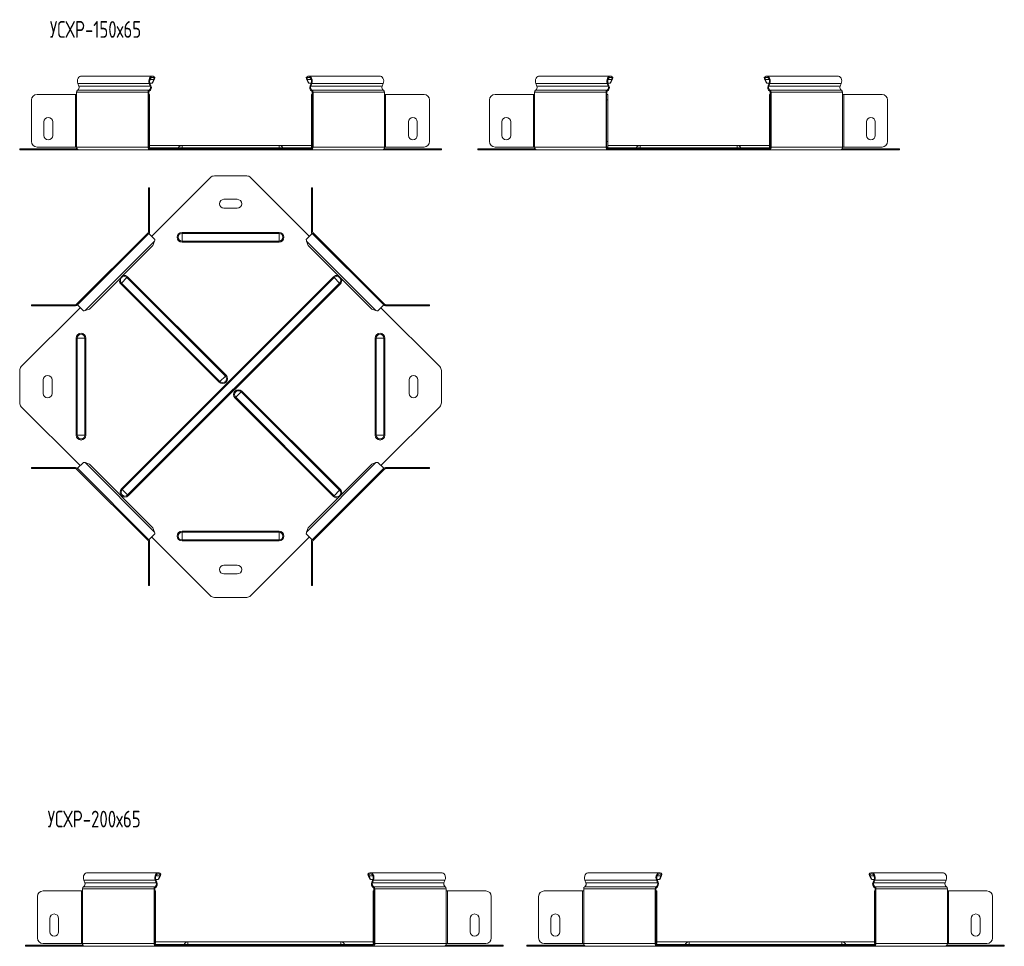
# Model space of a CAD drawing. Header units: millimetres. Extents: x -176 to 1544, y -7392 to 292.
# Tile 5 of 7: x -174 to 708, y -1573 to -742. Entities that reach past the tile are written whole.
import ezdxf

# ---------------------------------------------------------------- set-up
doc = ezdxf.new("R2010")
doc.units = ezdxf.units.MM
doc.styles.add('SLDTEXTSTYLE3', font='TXT', dxfattribs={"width": 0.7, "bigfont": 'bigfont'})

msp = doc.modelspace()

# ---------------------------------------------------------------- linework, layer by layer
at = {"color": 7, "linetype": 'Continuous', "lineweight": 15}
for p, q in [((-55.25, -792.78), (-119.28, -792.78)), ((-53.07, -794), (-53.55, -794.73)), ((82.67, -794), (83.15, -794.73)), ((148.88, -792.78), (84.85, -792.78)), ((355.3, -792.78), (291.26, -792.78)), ((357.48, -794), (356.99, -794.73)), ((493.21, -794), (493.7, -794.73)), ((559.43, -792.78), (495.4, -792.78)), ((-122.09, -799.39), (-121.19, -801.78)), ((-57.16, -801.78), (-58.06, -799.39)), ((-55.37, -798.89), (-57.45, -798.89)), ((-56.54, -801.3), (-57.43, -798.92)), ((-53.99, -795.63), (-55.37, -798.89)), ((-54.75, -798.42), (-55.37, -798.89)), ((-53.36, -795.16), (-54.75, -798.42)), ((-53.99, -795.63), (-53.36, -795.16)), ((83.59, -795.63), (82.96, -795.16)), ((84.35, -798.42), (82.96, -795.16)), ((84.97, -798.89), (83.59, -795.63)), ((84.97, -798.89), (84.35, -798.42)), ((87.04, -798.89), (84.97, -798.89)), ((87.03, -798.92), (86.14, -801.3)), ((87.66, -799.39), (86.76, -801.78)), ((150.79, -801.78), (151.69, -799.39)), ((289.35, -801.78), (288.46, -799.39)), ((352.49, -799.39), (353.39, -801.78)), ((353.1, -798.89), (355.18, -798.89)), ((353.11, -798.92), (354.01, -801.3)), ((355.18, -798.89), (356.56, -795.63)), ((355.18, -798.89), (355.8, -798.42)), ((355.8, -798.42), (357.18, -795.16)), ((356.56, -795.63), (357.18, -795.16)), ((494.13, -795.63), (493.51, -795.16)), ((494.89, -798.42), (493.51, -795.16)), ((495.52, -798.89), (494.13, -795.63)), ((495.52, -798.89), (494.89, -798.42)), ((497.59, -798.89), (495.52, -798.89)), ((497.58, -798.92), (496.68, -801.3)), ((498.2, -799.39), (497.31, -801.78)), ((561.34, -801.78), (562.24, -799.39)), ((-158.61, -809.08), (-124.23, -809.08)), ((-124.23, -809.08), (-123.17, -809.08)), ((-123.17, -807.08), (-123.17, -809.08)), ((-59.14, -809.08), (-59.14, -807.08)), ((-59.14, -809.08), (-58.7, -809.08)), ((-58.7, -814.08), (-58.7, -809.08)), ((-58.7, -809.08), (-57.7, -809.08)), ((-58.43, -809.08), (-58.43, -807.08)), ((-57.7, -809.08), (-57.7, -814.08)), ((87.3, -809.08), (88.3, -809.08)), ((87.3, -814.08), (87.3, -809.08)), ((88.03, -807.08), (88.03, -809.08)), ((88.3, -809.08), (88.3, -814.08)), ((88.3, -809.08), (88.74, -809.08)), ((88.74, -807.08), (88.74, -809.08)), ((152.77, -809.08), (152.77, -807.08)), ((152.77, -809.08), (153.83, -809.08)), ((153.83, -809.08), (188.21, -809.08)), ((286.31, -809.08), (251.94, -809.08)), ((287.37, -809.08), (286.31, -809.08)), ((287.37, -809.08), (287.37, -807.08)), ((351.41, -807.08), (351.41, -809.08)), ((351.85, -809.08), (351.41, -809.08)), ((352.85, -809.08), (351.85, -809.08)), ((351.85, -809.08), (351.85, -814.08)), ((352.11, -807.08), (352.11, -809.08)), ((352.85, -814.08), (352.85, -809.08)), ((497.85, -809.08), (498.85, -809.08)), ((497.85, -814.08), (497.85, -809.08)), ((498.58, -807.08), (498.58, -809.08)), ((498.85, -809.08), (498.85, -814.08)), ((498.85, -809.08), (499.29, -809.08)), ((499.29, -807.08), (499.29, -809.08)), ((563.32, -809.08), (563.32, -807.08)), ((563.32, -809.08), (564.38, -809.08)), ((564.38, -809.08), (598.76, -809.08)), ((-163.61, -851.28), (-163.61, -814.08)), ((-58.7, -814.08), (-58.7, -851.28)), ((-57.7, -814.08), (-57.7, -851.28)), ((87.3, -851.28), (87.3, -814.08)), ((88.3, -851.28), (88.3, -814.08)), ((193.21, -814.08), (193.21, -851.28)), ((246.94, -814.08), (246.94, -851.28)), ((351.85, -851.28), (351.85, -814.08)), ((352.85, -851.28), (352.85, -814.08)), ((497.85, -851.28), (497.85, -814.08)), ((498.85, -851.28), (498.85, -814.08)), ((603.76, -814.08), (603.76, -851.28)), ((-152.61, -833.78), (-152.61, -845.78)), ((-144.61, -845.78), (-144.61, -833.78)), ((174.21, -833.78), (174.21, -845.78)), ((182.21, -845.78), (182.21, -833.78)), ((257.94, -845.78), (257.94, -833.78)), ((265.94, -833.78), (265.94, -845.78)), ((584.76, -833.78), (584.76, -845.78)), ((592.76, -845.78), (592.76, -833.78)), ((-58.7, -856.28), (-58.7, -851.28)), ((-57.7, -851.28), (-57.7, -856.28)), ((-28.7, -854.78), (-57.7, -854.78)), ((58.3, -854.78), (-28.7, -854.78)), ((87.3, -854.78), (58.3, -854.78)), ((87.3, -856.28), (87.3, -851.28)), ((88.3, -851.28), (88.3, -856.28)), ((351.85, -851.28), (351.85, -856.28)), ((352.85, -856.28), (352.85, -851.28)), ((381.85, -854.78), (352.85, -854.78)), ((468.85, -854.78), (381.85, -854.78)), ((497.85, -854.78), (468.85, -854.78)), ((497.85, -856.28), (497.85, -851.28)), ((498.85, -851.28), (498.85, -856.28)), ((-174.2, -858.78), (-174.2, -857.78)), ((-174.2, -857.78), (-172.74, -857.78)), ((-172.74, -858.78), (-174.2, -858.78)), ((-172.74, -857.78), (-122.82, -857.78)), ((-172.74, -858.78), (-121.4, -858.78)), ((-124.23, -856.28), (-158.61, -856.28)), ((-123.17, -856.28), (-124.23, -856.28)), ((-121.4, -858.78), (-57.37, -858.78)), ((-58.7, -856.28), (-59.14, -856.28)), ((-57.7, -856.28), (-58.7, -856.28)), ((-57.37, -857.78), (-55.96, -857.78)), ((-57.37, -858.78), (-55.96, -858.78)), ((-55.96, -857.78), (-55.96, -858.78)), ((-55.96, -857.78), (-3.21, -857.78)), ((-55.96, -858.78), (-3.21, -858.78)), ((-3.21, -857.78), (0.32, -857.78)), ((0.32, -858.78), (-3.21, -858.78)), ((0.32, -857.78), (29.28, -857.78)), ((0.32, -858.78), (29.28, -858.78)), ((29.28, -857.78), (32.81, -857.78)), ((32.81, -858.78), (29.28, -858.78)), ((32.81, -857.78), (85.56, -857.78)), ((32.81, -858.78), (85.56, -858.78)), ((85.56, -857.78), (85.56, -858.78)), ((85.56, -857.78), (86.97, -857.78)), ((85.56, -858.78), (86.97, -858.78)), ((86.97, -858.78), (151, -858.78)), ((88.3, -856.28), (87.3, -856.28)), ((88.74, -856.28), (88.3, -856.28)), ((151, -858.78), (202.34, -858.78)), ((152.42, -857.78), (202.34, -857.78)), ((153.83, -856.28), (152.77, -856.28)), ((188.21, -856.28), (153.83, -856.28)), ((202.34, -857.78), (203.8, -857.78)), ((203.8, -858.78), (202.34, -858.78)), ((203.8, -857.78), (203.8, -858.78)), ((236.35, -857.78), (236.35, -858.78)), ((237.81, -857.78), (236.35, -857.78)), ((236.35, -858.78), (237.81, -858.78)), ((287.73, -857.78), (237.81, -857.78)), ((289.14, -858.78), (237.81, -858.78)), ((251.94, -856.28), (286.31, -856.28)), ((286.31, -856.28), (287.37, -856.28)), ((353.17, -858.78), (289.14, -858.78)), ((351.41, -856.28), (351.85, -856.28)), ((351.85, -856.28), (352.85, -856.28)), ((354.59, -857.78), (353.17, -857.78)), ((354.59, -858.78), (353.17, -858.78)), ((354.59, -857.78), (354.59, -858.78)), ((407.33, -857.78), (354.59, -857.78)), ((407.33, -858.78), (354.59, -858.78)), ((410.87, -857.78), (407.33, -857.78)), ((407.33, -858.78), (410.87, -858.78)), ((410.87, -857.78), (439.82, -857.78)), ((410.87, -858.78), (439.82, -858.78)), ((439.82, -857.78), (443.36, -857.78)), ((443.36, -858.78), (439.82, -858.78)), ((443.36, -857.78), (496.1, -857.78)), ((443.36, -858.78), (496.1, -858.78)), ((496.1, -857.78), (496.1, -858.78)), ((496.1, -857.78), (497.52, -857.78)), ((496.1, -858.78), (497.52, -858.78)), ((497.52, -858.78), (561.55, -858.78)), ((498.85, -856.28), (497.85, -856.28)), ((499.29, -856.28), (498.85, -856.28)), ((561.55, -858.78), (612.88, -858.78)), ((562.96, -857.78), (612.88, -857.78)), ((564.38, -856.28), (563.32, -856.28)), ((598.76, -856.28), (564.38, -856.28)), ((612.88, -857.78), (614.35, -857.78)), ((614.35, -858.78), (612.88, -858.78)), ((614.35, -857.78), (614.35, -858.78)), ((0.32, -882.16), (29.28, -882.16)), ((-55.96, -936.37), (-3.21, -883.62)), ((32.81, -883.62), (85.56, -936.37)), ((-57.7, -892.75), (-58.7, -892.75)), ((-58.7, -892.75), (-58.7, -897.75)), ((-58.7, -932.13), (-58.7, -897.75)), ((-57.7, -897.75), (-57.7, -892.75)), ((-57.7, -932.13), (-57.7, -897.75)), ((88.3, -892.75), (87.3, -892.75)), ((87.3, -892.75), (87.3, -897.75)), ((87.3, -897.75), (87.3, -932.13)), ((88.3, -897.75), (88.3, -892.75)), ((88.3, -897.75), (88.3, -932.13)), ((20.8, -903.16), (8.8, -903.16)), ((8.8, -911.16), (20.8, -911.16)), ((-59.14, -933.19), (-123.17, -997.22)), ((-58.43, -933.89), (-122.46, -997.93)), ((-58.43, -933.89), (-59.14, -933.19)), ((-53.07, -939.26), (-58.43, -933.89)), ((88.03, -933.89), (82.67, -939.26)), ((88.74, -933.19), (87.82, -934.1)), ((152.06, -997.93), (88.03, -933.89)), ((152.77, -997.22), (88.74, -933.19)), ((-53.36, -940.8), (-54.75, -944.65)), ((84.35, -944.65), (82.96, -940.8)), ((-54.75, -944.65), (-111.71, -1001.61)), ((141.31, -1001.61), (84.35, -944.65)), ((-123.17, -997.22), (-122.26, -998.14)), ((152.06, -997.93), (152.77, -997.22)), ((-172.74, -1053.15), (-119.99, -1000.4)), ((-163.61, -997.66), (-163.61, -998.66)), ((-158.61, -997.66), (-163.61, -997.66)), ((-163.61, -998.66), (-158.61, -998.66)), ((-158.61, -997.66), (-124.23, -997.66)), ((-158.61, -998.66), (-124.23, -998.66)), ((-122.46, -997.93), (-117.1, -1003.29)), ((-111.71, -1001.61), (-115.56, -1003)), ((145.16, -1003), (141.31, -1001.61)), ((146.7, -1003.29), (152.06, -997.93)), ((149.59, -1000.4), (202.34, -1053.15)), ((153.83, -997.66), (188.21, -997.66)), ((153.83, -998.66), (188.21, -998.66)), ((193.21, -997.66), (188.21, -997.66)), ((188.21, -998.66), (193.21, -998.66)), ((193.21, -998.66), (193.21, -997.66)), ((-174.2, -1056.68), (-174.2, -1085.64)), ((203.8, -1085.64), (203.8, -1056.68)), ((-153.2, -1065.16), (-153.2, -1077.16)), ((-145.2, -1077.16), (-145.2, -1065.16)), ((174.8, -1065.16), (174.8, -1077.16)), ((182.8, -1077.16), (182.8, -1065.16)), ((-172.74, -1089.17), (-119.99, -1141.92)), ((149.59, -1141.92), (202.34, -1089.17)), ((-163.61, -1144.66), (-163.61, -1143.66)), ((-163.61, -1143.66), (-158.61, -1143.66)), ((-158.61, -1144.66), (-163.61, -1144.66)), ((-158.61, -1143.66), (-124.23, -1143.66)), ((-158.61, -1144.66), (-124.23, -1144.66)), ((-123.17, -1145.1), (-122.26, -1144.18)), ((-59.14, -1209.13), (-123.17, -1145.1)), ((-122.46, -1144.39), (-117.1, -1139.03)), ((-122.46, -1144.39), (-58.43, -1208.42)), ((-111.71, -1140.71), (-115.56, -1139.32)), ((-54.75, -1197.67), (-111.71, -1140.71)), ((141.31, -1140.71), (84.35, -1197.67)), ((88.03, -1208.42), (152.06, -1144.39)), ((152.77, -1145.1), (88.74, -1209.13)), ((145.16, -1139.32), (141.31, -1140.71)), ((146.7, -1139.03), (152.06, -1144.39)), ((152.06, -1144.39), (152.77, -1145.1)), ((153.83, -1143.66), (188.21, -1143.66)), ((153.83, -1144.66), (188.21, -1144.66)), ((188.21, -1143.66), (193.21, -1143.66)), ((193.21, -1144.66), (188.21, -1144.66)), ((193.21, -1143.66), (193.21, -1144.66)), ((-53.36, -1201.52), (-54.75, -1197.67)), ((84.35, -1197.67), (82.96, -1201.52)), ((-58.43, -1208.42), (-59.14, -1209.13)), ((-53.07, -1203.06), (-58.43, -1208.42)), ((-55.96, -1205.95), (-3.21, -1258.7)), ((32.81, -1258.7), (85.56, -1205.95)), ((88.03, -1208.42), (82.67, -1203.06)), ((88.74, -1209.13), (87.82, -1208.22)), ((-58.7, -1210.19), (-58.7, -1244.57)), ((-57.7, -1210.19), (-57.7, -1244.57)), ((87.3, -1244.57), (87.3, -1210.19)), ((88.3, -1244.57), (88.3, -1210.19)), ((20.8, -1231.16), (8.8, -1231.16)), ((8.8, -1239.16), (20.8, -1239.16)), ((-58.7, -1249.57), (-58.7, -1244.57)), ((-57.7, -1249.57), (-58.7, -1249.57)), ((-57.7, -1244.57), (-57.7, -1249.57)), ((87.3, -1249.57), (87.3, -1244.57)), ((88.3, -1249.57), (87.3, -1249.57)), ((88.3, -1244.57), (88.3, -1249.57)), ((0.32, -1260.16), (29.28, -1260.16)), ((-49.92, -1507.06), (-113.95, -1507.06)), ((-47.73, -1508.28), (-48.22, -1509.01)), ((138, -1508.28), (138.49, -1509.01)), ((204.22, -1507.06), (140.18, -1507.06)), ((399.32, -1507.06), (335.29, -1507.06)), ((401.5, -1508.28), (401.02, -1509.01)), ((587.24, -1508.28), (587.72, -1509.01)), ((653.45, -1507.06), (589.42, -1507.06)), ((-116.76, -1513.67), (-115.86, -1516.06)), ((-51.83, -1516.06), (-52.72, -1513.67)), ((-50.04, -1513.17), (-52.11, -1513.17)), ((-51.2, -1515.59), (-52.1, -1513.2)), ((-48.65, -1509.91), (-50.04, -1513.17)), ((-49.41, -1512.7), (-50.04, -1513.17)), ((-48.03, -1509.44), (-49.41, -1512.7)), ((-48.65, -1509.91), (-48.03, -1509.44)), ((138.92, -1509.91), (138.3, -1509.44)), ((139.68, -1512.7), (138.3, -1509.44)), ((140.3, -1513.17), (138.92, -1509.91)), ((140.3, -1513.17), (139.68, -1512.7)), ((142.38, -1513.17), (140.3, -1513.17)), ((142.37, -1513.2), (141.47, -1515.59)), ((142.99, -1513.67), (142.09, -1516.06)), ((206.13, -1516.06), (207.02, -1513.67)), ((333.38, -1516.06), (332.48, -1513.67)), ((396.51, -1513.67), (397.41, -1516.06)), ((397.12, -1513.17), (399.2, -1513.17)), ((397.13, -1513.2), (398.03, -1515.59)), ((399.2, -1513.17), (400.58, -1509.91)), ((399.2, -1513.17), (399.82, -1512.7)), ((399.82, -1512.7), (401.21, -1509.44)), ((400.58, -1509.91), (401.21, -1509.44)), ((588.15, -1509.91), (587.53, -1509.44)), ((588.92, -1512.7), (587.53, -1509.44)), ((589.54, -1513.17), (588.15, -1509.91)), ((589.54, -1513.17), (588.92, -1512.7)), ((591.61, -1513.17), (589.54, -1513.17)), ((591.6, -1513.2), (590.7, -1515.59)), ((592.23, -1513.67), (591.33, -1516.06)), ((655.36, -1516.06), (656.26, -1513.67)), ((-153.28, -1523.36), (-118.9, -1523.36)), ((-118.9, -1523.36), (-117.84, -1523.36)), ((-117.84, -1521.36), (-117.84, -1523.36)), ((-53.81, -1523.36), (-53.81, -1521.36)), ((-53.81, -1523.36), (-53.37, -1523.36)), ((-53.37, -1523.36), (-52.37, -1523.36)), ((-53.37, -1528.36), (-53.37, -1523.36)), ((-53.1, -1523.36), (-53.1, -1521.36)), ((-52.37, -1523.36), (-52.37, -1528.36)), ((142.63, -1523.36), (143.63, -1523.36)), ((142.63, -1528.36), (142.63, -1523.36)), ((143.37, -1521.36), (143.37, -1523.36)), ((143.63, -1523.36), (143.63, -1528.36)), ((143.63, -1523.36), (144.07, -1523.36)), ((144.07, -1521.36), (144.07, -1523.36)), ((208.11, -1523.36), (208.11, -1521.36)), ((208.11, -1523.36), (209.17, -1523.36)), ((209.17, -1523.36), (243.55, -1523.36)), ((330.34, -1523.36), (295.96, -1523.36)), ((331.4, -1523.36), (330.34, -1523.36)), ((331.4, -1523.36), (331.4, -1521.36)), ((395.43, -1521.36), (395.43, -1523.36)), ((395.87, -1523.36), (395.43, -1523.36)), ((396.87, -1523.36), (395.87, -1523.36)), ((395.87, -1523.36), (395.87, -1528.36)), ((396.14, -1521.36), (396.14, -1523.36)), ((396.87, -1528.36), (396.87, -1523.36)), ((591.87, -1523.36), (592.87, -1523.36)), ((591.87, -1528.36), (591.87, -1523.36)), ((592.6, -1521.36), (592.6, -1523.36)), ((592.87, -1523.36), (592.87, -1528.36)), ((592.87, -1523.36), (593.31, -1523.36)), ((593.31, -1521.36), (593.31, -1523.36)), ((657.34, -1523.36), (657.34, -1521.36)), ((657.34, -1523.36), (658.4, -1523.36)), ((658.4, -1523.36), (692.78, -1523.36)), ((-158.28, -1565.56), (-158.28, -1528.36)), ((-53.37, -1528.36), (-53.37, -1565.56)), ((-52.37, -1528.36), (-52.37, -1565.56)), ((142.63, -1565.56), (142.63, -1528.36)), ((143.63, -1565.56), (143.63, -1528.36)), ((248.55, -1528.36), (248.55, -1565.56)), ((290.96, -1528.36), (290.96, -1565.56)), ((395.87, -1565.56), (395.87, -1528.36)), ((396.87, -1565.56), (396.87, -1528.36)), ((591.87, -1565.56), (591.87, -1528.36)), ((592.87, -1565.56), (592.87, -1528.36)), ((697.78, -1528.36), (697.78, -1565.56)), ((-147.28, -1548.06), (-147.28, -1560.06)), ((-139.28, -1560.06), (-139.28, -1548.06)), ((229.54, -1548.06), (229.54, -1560.06)), ((237.54, -1560.06), (237.54, -1548.06)), ((301.96, -1560.06), (301.96, -1548.06)), ((309.96, -1548.06), (309.96, -1560.06)), ((678.78, -1548.06), (678.78, -1560.06)), ((686.78, -1560.06), (686.78, -1548.06)), ((-118.9, -1570.56), (-153.28, -1570.56)), ((-117.84, -1570.56), (-118.9, -1570.56)), ((-53.37, -1570.56), (-53.81, -1570.56)), ((-53.37, -1570.56), (-53.37, -1565.56)), ((-52.37, -1570.56), (-53.37, -1570.56)), ((-52.37, -1565.56), (-52.37, -1570.56)), ((-23.37, -1569.06), (-52.37, -1569.06)), ((113.63, -1569.06), (-23.37, -1569.06)), ((142.63, -1569.06), (113.63, -1569.06)), ((142.63, -1570.56), (142.63, -1565.56)), ((143.63, -1570.56), (142.63, -1570.56)), ((143.63, -1565.56), (143.63, -1570.56)), ((144.07, -1570.56), (143.63, -1570.56)), ((209.17, -1570.56), (208.11, -1570.56)), ((243.55, -1570.56), (209.17, -1570.56)), ((295.96, -1570.56), (330.34, -1570.56)), ((330.34, -1570.56), (331.4, -1570.56)), ((395.43, -1570.56), (395.87, -1570.56)), ((395.87, -1565.56), (395.87, -1570.56)), ((395.87, -1570.56), (396.87, -1570.56)), ((396.87, -1570.56), (396.87, -1565.56)), ((425.87, -1569.06), (396.87, -1569.06)), ((562.87, -1569.06), (425.87, -1569.06)), ((591.87, -1569.06), (562.87, -1569.06)), ((591.87, -1570.56), (591.87, -1565.56)), ((592.87, -1570.56), (591.87, -1570.56)), ((592.87, -1565.56), (592.87, -1570.56)), ((593.31, -1570.56), (592.87, -1570.56)), ((658.4, -1570.56), (657.34, -1570.56)), ((692.78, -1570.56), (658.4, -1570.56)), ((-168.87, -1573.06), (-168.87, -1572.06)), ((-168.87, -1572.06), (-167.4, -1572.06)), ((-167.4, -1573.06), (-168.87, -1573.06)), ((-167.4, -1572.06), (-117.48, -1572.06)), ((-167.4, -1573.06), (-116.07, -1573.06)), ((-116.07, -1573.06), (-52.04, -1573.06)), ((-52.04, -1572.06), (-50.62, -1572.06)), ((-52.04, -1573.06), (-50.62, -1573.06)), ((-50.62, -1572.06), (-50.62, -1573.06)), ((-50.62, -1572.06), (2.12, -1572.06)), ((-50.62, -1573.06), (2.12, -1573.06)), ((2.12, -1572.06), (5.66, -1572.06)), ((5.66, -1573.06), (2.12, -1573.06)), ((5.66, -1572.06), (84.61, -1572.06)), ((5.66, -1573.06), (84.61, -1573.06)), ((84.61, -1572.06), (88.15, -1572.06)), ((88.15, -1573.06), (84.61, -1573.06)), ((88.15, -1572.06), (140.89, -1572.06)), ((88.15, -1573.06), (140.89, -1573.06)), ((140.89, -1572.06), (140.89, -1573.06)), ((140.89, -1572.06), (142.31, -1572.06)), ((140.89, -1573.06), (142.31, -1573.06)), ((142.31, -1573.06), (206.34, -1573.06)), ((206.34, -1573.06), (257.67, -1573.06)), ((207.75, -1572.06), (257.67, -1572.06)), ((257.67, -1572.06), (259.13, -1572.06)), ((259.13, -1573.06), (257.67, -1573.06)), ((259.13, -1572.06), (259.13, -1573.06)), ((280.37, -1572.06), (280.37, -1573.06)), ((281.83, -1572.06), (280.37, -1572.06)), ((280.37, -1573.06), (281.83, -1573.06)), ((331.75, -1572.06), (281.83, -1572.06)), ((333.16, -1573.06), (281.83, -1573.06)), ((397.2, -1573.06), (333.16, -1573.06)), ((398.61, -1572.06), (397.2, -1572.06)), ((398.61, -1573.06), (397.2, -1573.06)), ((398.61, -1572.06), (398.61, -1573.06)), ((451.36, -1572.06), (398.61, -1572.06)), ((451.36, -1573.06), (398.61, -1573.06)), ((454.89, -1572.06), (451.36, -1572.06)), ((451.36, -1573.06), (454.89, -1573.06)), ((454.89, -1572.06), (533.84, -1572.06)), ((454.89, -1573.06), (533.84, -1573.06)), ((533.84, -1572.06), (537.38, -1572.06)), ((537.38, -1573.06), (533.84, -1573.06)), ((537.38, -1572.06), (590.13, -1572.06)), ((537.38, -1573.06), (590.13, -1573.06)), ((590.13, -1572.06), (590.13, -1573.06)), ((590.13, -1572.06), (591.54, -1572.06)), ((590.13, -1573.06), (591.54, -1573.06)), ((591.54, -1573.06), (655.57, -1573.06)), ((655.57, -1573.06), (706.9, -1573.06)), ((656.99, -1572.06), (706.9, -1572.06)), ((706.9, -1572.06), (708.37, -1572.06)), ((708.37, -1573.06), (706.9, -1573.06)), ((708.37, -1572.06), (708.37, -1573.06))]:
    msp.add_line(p, q, dxfattribs=at)
at = {"color": 7, "linetype": 'Continuous', "lineweight": 0}
for p, q in [((-58.06, -799.39), (-122.09, -799.39)), ((-57.16, -801.78), (-121.19, -801.78)), ((-58.06, -799.39), (-57.43, -798.92)), ((-53.99, -795.63), (-57.43, -795.63)), ((-57.16, -801.78), (-56.54, -801.3)), ((87.03, -795.63), (83.59, -795.63)), ((86.76, -801.78), (86.14, -801.3)), ((150.79, -801.78), (86.76, -801.78)), ((87.66, -799.39), (87.03, -798.92)), ((151.69, -799.39), (87.66, -799.39)), ((288.46, -799.39), (352.49, -799.39)), ((289.35, -801.78), (353.39, -801.78)), ((352.49, -799.39), (353.11, -798.92)), ((353.11, -795.63), (356.56, -795.63)), ((353.39, -801.78), (354.01, -801.3)), ((497.58, -795.63), (494.13, -795.63)), ((497.31, -801.78), (496.68, -801.3)), ((561.34, -801.78), (497.31, -801.78)), ((498.2, -799.39), (497.58, -798.92)), ((562.24, -799.39), (498.2, -799.39)), ((-124.23, -809.08), (-124.23, -856.28)), ((-59.14, -807.08), (-123.17, -807.08)), ((-123.17, -856.28), (-123.17, -809.08)), ((-58.22, -805.35), (-122.26, -805.35)), ((-59.14, -807.08), (-58.43, -807.08)), ((-59.14, -856.28), (-59.14, -809.08)), ((-58.22, -805.35), (-58.03, -806.31)), ((87.82, -805.35), (87.63, -806.31)), ((151.86, -805.35), (87.82, -805.35)), ((88.74, -807.08), (88.03, -807.08)), ((152.77, -807.08), (88.74, -807.08)), ((88.74, -856.28), (88.74, -809.08)), ((152.77, -856.28), (152.77, -809.08)), ((153.83, -856.28), (153.83, -809.08)), ((286.31, -856.28), (286.31, -809.08)), ((287.37, -807.08), (351.41, -807.08)), ((287.37, -856.28), (287.37, -809.08)), ((288.29, -805.35), (352.32, -805.35)), ((351.41, -807.08), (352.11, -807.08)), ((351.41, -856.28), (351.41, -809.08)), ((352.32, -805.35), (352.52, -806.31)), ((498.37, -805.35), (498.17, -806.31)), ((562.4, -805.35), (498.37, -805.35)), ((499.29, -807.08), (498.58, -807.08)), ((563.32, -807.08), (499.29, -807.08)), ((499.29, -856.28), (499.29, -809.08)), ((563.32, -856.28), (563.32, -809.08)), ((564.38, -856.28), (564.38, -809.08)), ((-57.7, -814.08), (-58.7, -814.08)), ((88.3, -814.08), (87.3, -814.08)), ((351.85, -814.08), (352.85, -814.08)), ((498.85, -814.08), (497.85, -814.08)), ((-58.7, -851.28), (-57.7, -851.28)), ((-28.7, -854.78), (-28.7, -857.13)), ((58.3, -854.78), (58.3, -857.13)), ((87.3, -851.28), (88.3, -851.28)), ((352.85, -851.28), (351.85, -851.28)), ((381.85, -854.78), (381.85, -857.13)), ((468.85, -854.78), (468.85, -857.13)), ((497.85, -851.28), (498.85, -851.28)), ((-172.74, -857.78), (-172.74, -858.78)), ((-59.14, -856.28), (-123.17, -856.28)), ((-58.24, -857.13), (-32.13, -857.13)), ((-57.37, -857.78), (-57.37, -858.78)), ((-32.13, -857.13), (-28.7, -857.13)), ((-28.7, -857.13), (-28.7, -857.78)), ((58.3, -857.13), (-28.7, -857.13)), ((-3.21, -858.78), (-3.21, -857.78)), ((0.32, -857.78), (0.32, -858.78)), ((29.28, -858.78), (29.28, -857.78)), ((32.81, -857.78), (32.81, -858.78)), ((58.3, -857.13), (58.3, -857.78)), ((61.73, -857.13), (58.3, -857.13)), ((61.73, -857.13), (87.84, -857.13)), ((86.97, -857.78), (86.97, -858.78)), ((152.77, -856.28), (88.74, -856.28)), ((202.34, -858.78), (202.34, -857.78)), ((237.81, -858.78), (237.81, -857.78)), ((287.37, -856.28), (351.41, -856.28)), ((378.41, -857.13), (352.31, -857.13)), ((353.17, -857.78), (353.17, -858.78)), ((378.41, -857.13), (381.85, -857.13)), ((381.85, -857.13), (381.85, -857.78)), ((468.85, -857.13), (381.85, -857.13)), ((407.33, -857.78), (407.33, -858.78)), ((410.87, -858.78), (410.87, -857.78)), ((439.82, -858.78), (439.82, -857.78)), ((443.36, -857.78), (443.36, -858.78)), ((468.85, -857.13), (468.85, -857.78)), ((472.28, -857.13), (468.85, -857.13)), ((498.39, -857.13), (472.28, -857.13)), ((497.52, -857.78), (497.52, -858.78)), ((563.32, -856.28), (499.29, -856.28)), ((612.88, -858.78), (612.88, -857.78)), ((-58.7, -897.75), (-57.7, -897.75)), ((87.3, -897.75), (88.3, -897.75)), ((-58.7, -932.13), (-57.7, -932.13)), ((-28.7, -933.73), (-28.7, -932.79)), ((-28.7, -932.79), (58.3, -932.79)), ((-28.7, -940.59), (-28.7, -933.73)), ((-28.7, -933.73), (58.3, -933.73)), ((58.3, -933.73), (58.3, -932.79)), ((58.3, -940.59), (58.3, -933.73)), ((88.3, -932.13), (87.3, -932.13)), ((-53.36, -940.8), (-115.56, -1003)), ((-28.7, -940.59), (58.3, -940.59)), ((-28.7, -941.53), (-28.7, -940.59)), ((-28.7, -941.53), (58.3, -941.53)), ((58.3, -941.53), (58.3, -940.59)), ((145.16, -1003), (82.96, -940.8)), ((-82.98, -978.24), (-83.64, -978.9)), ((4.64, -1067.18), (-83.64, -978.9)), ((-78.12, -973.38), (-82.98, -978.24)), ((5.3, -1066.51), (-82.98, -978.24)), ((-82.93, -1162.71), (107.06, -972.72)), ((-82.27, -1163.37), (107.72, -973.38)), ((-77.46, -972.72), (-78.12, -973.38)), ((10.16, -1061.66), (-78.12, -973.38)), ((10.82, -1061), (-77.46, -972.72)), ((-77.42, -1168.23), (112.58, -978.24)), ((-76.75, -1168.89), (113.24, -978.9)), ((107.72, -973.38), (107.06, -972.72)), ((112.58, -978.24), (107.72, -973.38)), ((113.24, -978.9), (112.58, -978.24)), ((-158.61, -998.66), (-158.61, -997.66)), ((-124.23, -997.66), (-124.23, -998.66)), ((153.83, -997.66), (153.83, -998.66)), ((188.21, -997.66), (188.21, -998.66)), ((-122.63, -1027.66), (-123.57, -1027.66)), ((-123.57, -1114.66), (-123.57, -1027.66)), ((-115.77, -1027.66), (-122.63, -1027.66)), ((-122.63, -1114.66), (-122.63, -1027.66)), ((-115.77, -1114.66), (-115.77, -1027.66)), ((-114.83, -1027.66), (-115.77, -1027.66)), ((-114.83, -1114.66), (-114.83, -1027.66)), ((144.43, -1027.66), (145.37, -1027.66)), ((144.43, -1027.66), (144.43, -1114.66)), ((145.37, -1027.66), (152.23, -1027.66)), ((145.37, -1027.66), (145.37, -1114.66)), ((152.23, -1027.66), (152.23, -1114.66)), ((152.23, -1027.66), (153.17, -1027.66)), ((153.17, -1027.66), (153.17, -1114.66)), ((5.3, -1066.51), (4.64, -1067.18)), ((10.16, -1061.66), (5.3, -1066.51)), ((10.82, -1061), (10.16, -1061.66)), ((19.44, -1080.66), (24.3, -1075.8)), ((24.3, -1075.8), (24.96, -1075.14)), ((24.3, -1075.8), (112.58, -1164.08)), ((24.96, -1075.14), (113.24, -1163.42)), ((18.78, -1081.32), (19.44, -1080.66)), ((18.78, -1081.32), (107.06, -1169.6)), ((19.44, -1080.66), (107.72, -1168.94)), ((-122.63, -1114.66), (-123.57, -1114.66)), ((-115.77, -1114.66), (-122.63, -1114.66)), ((-114.83, -1114.66), (-115.77, -1114.66)), ((144.43, -1114.66), (145.37, -1114.66)), ((145.37, -1114.66), (152.23, -1114.66)), ((152.23, -1114.66), (153.17, -1114.66)), ((-158.61, -1143.66), (-158.61, -1144.66)), ((-124.23, -1144.66), (-124.23, -1143.66)), ((-53.36, -1201.52), (-115.56, -1139.32)), ((145.16, -1139.32), (82.96, -1201.52)), ((153.83, -1144.66), (153.83, -1143.66)), ((188.21, -1144.66), (188.21, -1143.66)), ((-82.27, -1163.37), (-82.93, -1162.71)), ((-77.42, -1168.23), (-82.27, -1163.37)), ((107.72, -1168.94), (112.58, -1164.08)), ((112.58, -1164.08), (113.24, -1163.42)), ((-76.75, -1168.89), (-77.42, -1168.23)), ((107.06, -1169.6), (107.72, -1168.94)), ((58.3, -1200.79), (-28.7, -1200.79)), ((-28.7, -1200.79), (-28.7, -1201.73)), ((58.3, -1201.73), (-28.7, -1201.73)), ((-28.7, -1201.73), (-28.7, -1208.59)), ((58.3, -1208.59), (-28.7, -1208.59)), ((-28.7, -1208.59), (-28.7, -1209.53)), ((58.3, -1200.79), (58.3, -1201.73)), ((58.3, -1201.73), (58.3, -1208.59)), ((58.3, -1208.59), (58.3, -1209.53)), ((-58.7, -1210.19), (-57.7, -1210.19)), ((58.3, -1209.53), (-28.7, -1209.53)), ((88.3, -1210.19), (87.3, -1210.19)), ((-58.7, -1244.57), (-57.7, -1244.57)), ((87.3, -1244.57), (88.3, -1244.57)), ((-52.72, -1513.67), (-116.76, -1513.67)), ((-51.83, -1516.06), (-115.86, -1516.06)), ((-52.72, -1513.67), (-52.1, -1513.2)), ((-48.65, -1509.91), (-52.1, -1509.91)), ((-51.83, -1516.06), (-51.2, -1515.59)), ((142.37, -1509.91), (138.92, -1509.91)), ((142.09, -1516.06), (141.47, -1515.59)), ((206.13, -1516.06), (142.09, -1516.06)), ((142.99, -1513.67), (142.37, -1513.2)), ((207.02, -1513.67), (142.99, -1513.67)), ((332.48, -1513.67), (396.51, -1513.67)), ((333.38, -1516.06), (397.41, -1516.06)), ((396.51, -1513.67), (397.13, -1513.2)), ((397.13, -1509.91), (400.58, -1509.91)), ((397.41, -1516.06), (398.03, -1515.59)), ((591.6, -1509.91), (588.15, -1509.91)), ((591.33, -1516.06), (590.7, -1515.59)), ((655.36, -1516.06), (591.33, -1516.06)), ((592.23, -1513.67), (591.6, -1513.2)), ((656.26, -1513.67), (592.23, -1513.67)), ((-118.9, -1523.36), (-118.9, -1570.56)), ((-53.81, -1521.36), (-117.84, -1521.36)), ((-117.84, -1570.56), (-117.84, -1523.36)), ((-52.89, -1519.63), (-116.92, -1519.63)), ((-53.81, -1521.36), (-53.1, -1521.36)), ((-53.81, -1570.56), (-53.81, -1523.36)), ((-52.89, -1519.63), (-52.69, -1520.59)), ((143.16, -1519.63), (142.96, -1520.59)), ((207.19, -1519.63), (143.16, -1519.63)), ((144.07, -1521.36), (143.37, -1521.36)), ((208.11, -1521.36), (144.07, -1521.36)), ((144.07, -1570.56), (144.07, -1523.36)), ((208.11, -1570.56), (208.11, -1523.36)), ((209.17, -1570.56), (209.17, -1523.36)), ((330.34, -1570.56), (330.34, -1523.36)), ((331.4, -1521.36), (395.43, -1521.36)), ((331.4, -1570.56), (331.4, -1523.36)), ((332.31, -1519.63), (396.34, -1519.63)), ((395.43, -1521.36), (396.14, -1521.36)), ((395.43, -1570.56), (395.43, -1523.36)), ((396.34, -1519.63), (396.54, -1520.59)), ((592.39, -1519.63), (592.19, -1520.59)), ((656.42, -1519.63), (592.39, -1519.63)), ((593.31, -1521.36), (592.6, -1521.36)), ((657.34, -1521.36), (593.31, -1521.36)), ((593.31, -1570.56), (593.31, -1523.36)), ((657.34, -1570.56), (657.34, -1523.36)), ((658.4, -1570.56), (658.4, -1523.36)), ((-52.37, -1528.36), (-53.37, -1528.36)), ((143.63, -1528.36), (142.63, -1528.36)), ((395.87, -1528.36), (396.87, -1528.36)), ((592.87, -1528.36), (591.87, -1528.36)), ((-53.81, -1570.56), (-117.84, -1570.56)), ((-53.37, -1565.56), (-52.37, -1565.56)), ((-23.37, -1569.06), (-23.37, -1571.42)), ((113.63, -1569.06), (113.63, -1571.42)), ((142.63, -1565.56), (143.63, -1565.56)), ((208.11, -1570.56), (144.07, -1570.56)), ((331.4, -1570.56), (395.43, -1570.56)), ((396.87, -1565.56), (395.87, -1565.56)), ((425.87, -1569.06), (425.87, -1571.42)), ((562.87, -1569.06), (562.87, -1571.42)), ((591.87, -1565.56), (592.87, -1565.56)), ((657.34, -1570.56), (593.31, -1570.56)), ((-167.4, -1572.06), (-167.4, -1573.06)), ((-52.91, -1571.42), (-26.8, -1571.42)), ((-52.04, -1572.06), (-52.04, -1573.06)), ((-26.8, -1571.42), (-23.37, -1571.42)), ((113.63, -1571.42), (-23.37, -1571.42)), ((-23.37, -1571.42), (-23.37, -1572.06)), ((2.12, -1573.06), (2.12, -1572.06)), ((5.66, -1572.06), (5.66, -1573.06)), ((84.61, -1573.06), (84.61, -1572.06)), ((88.15, -1572.06), (88.15, -1573.06)), ((117.07, -1571.42), (113.63, -1571.42)), ((113.63, -1571.42), (113.63, -1572.06)), ((117.07, -1571.42), (143.18, -1571.42)), ((142.31, -1572.06), (142.31, -1573.06)), ((257.67, -1573.06), (257.67, -1572.06)), ((281.83, -1573.06), (281.83, -1572.06)), ((422.43, -1571.42), (396.33, -1571.42)), ((397.2, -1572.06), (397.2, -1573.06)), ((422.43, -1571.42), (425.87, -1571.42)), ((425.87, -1571.42), (425.87, -1572.06)), ((562.87, -1571.42), (425.87, -1571.42)), ((451.36, -1572.06), (451.36, -1573.06)), ((454.89, -1573.06), (454.89, -1572.06)), ((533.84, -1573.06), (533.84, -1572.06)), ((537.38, -1572.06), (537.38, -1573.06)), ((562.87, -1571.42), (562.87, -1572.06)), ((566.3, -1571.42), (562.87, -1571.42)), ((592.41, -1571.42), (566.3, -1571.42)), ((591.54, -1572.06), (591.54, -1573.06)), ((706.9, -1573.06), (706.9, -1572.06))]:
    msp.add_line(p, q, dxfattribs=at)
at = {"color": 7, "linetype": 'Continuous', "lineweight": 15, "flags": 128}
for points in [[(-122.09, -799.39), (-122.4, -798.21), (-122.46, -796.95), (-122.27, -795.71), (-121.84, -794.6), (-121.21, -793.7), (-120.44, -793.08), (-119.57, -792.79), (-119.28, -792.78)], [(-53.07, -794), (-53.8, -793.27), (-54.64, -792.86), (-55.53, -792.79), (-56.4, -793.08), (-57.18, -793.7), (-57.81, -794.6), (-58.23, -795.71), (-58.42, -796.95), (-58.36, -798.21), (-58.06, -799.39)], [(-53.55, -794.73), (-54.28, -794.06), (-55.12, -793.78), (-55.98, -793.93), (-56.75, -794.49), (-57.34, -795.4), (-57.67, -796.53), (-57.7, -797.76), (-57.43, -798.92)], [(87.66, -799.39), (87.96, -798.21), (88.02, -796.95), (87.83, -795.71), (87.41, -794.6), (86.78, -793.7), (86, -793.08), (85.13, -792.79), (84.24, -792.86), (83.4, -793.27), (82.67, -794)], [(87.03, -798.92), (87.3, -797.76), (87.27, -796.53), (86.94, -795.4), (86.35, -794.49), (85.58, -793.93), (84.72, -793.78), (83.88, -794.06), (83.15, -794.73)], [(148.88, -792.78), (149.17, -792.79), (150.04, -793.08), (150.81, -793.7), (151.44, -794.6), (151.87, -795.71), (152.06, -796.95), (152, -798.21), (151.69, -799.39)], [(291.26, -792.78), (290.98, -792.79), (290.11, -793.08), (289.33, -793.7), (288.7, -794.6), (288.28, -795.71), (288.09, -796.95), (288.15, -798.21), (288.46, -799.39)], [(352.49, -799.39), (352.18, -798.21), (352.12, -796.95), (352.31, -795.71), (352.74, -794.6), (353.36, -793.7), (354.14, -793.08), (355.01, -792.79), (355.9, -792.86), (356.75, -793.27), (357.48, -794)], [(353.11, -798.92), (352.84, -797.76), (352.88, -796.53), (353.21, -795.4), (353.79, -794.49), (354.56, -793.93), (355.42, -793.78), (356.27, -794.06), (356.99, -794.73)], [(498.2, -799.39), (498.51, -798.21), (498.57, -796.95), (498.38, -795.71), (497.96, -794.6), (497.33, -793.7), (496.55, -793.08), (495.68, -792.79), (494.79, -792.86), (493.94, -793.27), (493.21, -794)], [(497.58, -798.92), (497.85, -797.76), (497.81, -796.53), (497.49, -795.4), (496.9, -794.49), (496.13, -793.93), (495.27, -793.78), (494.42, -794.06), (493.7, -794.73)], [(559.43, -792.78), (559.71, -792.79), (560.58, -793.08), (561.36, -793.7), (561.99, -794.6), (562.41, -795.71), (562.6, -796.95), (562.54, -798.21), (562.24, -799.39)], [(-116.76, -1513.67), (-117.06, -1512.49), (-117.12, -1511.23), (-116.93, -1509.99), (-116.51, -1508.88), (-115.88, -1507.98), (-115.1, -1507.36), (-114.23, -1507.07), (-113.95, -1507.06)], [(-47.73, -1508.28), (-48.46, -1507.55), (-49.31, -1507.14), (-50.2, -1507.07), (-51.07, -1507.36), (-51.85, -1507.98), (-52.47, -1508.88), (-52.9, -1509.99), (-53.09, -1511.23), (-53.03, -1512.49), (-52.72, -1513.67)], [(-48.22, -1509.01), (-48.94, -1508.34), (-49.79, -1508.06), (-50.65, -1508.21), (-51.42, -1508.78), (-52, -1509.68), (-52.33, -1510.81), (-52.37, -1512.04), (-52.1, -1513.2)], [(142.99, -1513.67), (143.3, -1512.49), (143.36, -1511.23), (143.17, -1509.99), (142.74, -1508.88), (142.12, -1507.98), (141.34, -1507.36), (140.47, -1507.07), (139.58, -1507.14), (138.73, -1507.55), (138, -1508.28)], [(142.37, -1513.2), (142.64, -1512.04), (142.6, -1510.81), (142.27, -1509.68), (141.69, -1508.78), (140.92, -1508.21), (140.06, -1508.06), (139.21, -1508.34), (138.49, -1509.01)], [(204.22, -1507.06), (204.5, -1507.07), (205.37, -1507.36), (206.15, -1507.98), (206.78, -1508.88), (207.2, -1509.99), (207.39, -1511.23), (207.33, -1512.49), (207.02, -1513.67)], [(335.29, -1507.06), (335, -1507.07), (334.13, -1507.36), (333.35, -1507.98), (332.73, -1508.88), (332.3, -1509.99), (332.11, -1511.23), (332.17, -1512.49), (332.48, -1513.67)], [(396.51, -1513.67), (396.2, -1512.49), (396.14, -1511.23), (396.33, -1509.99), (396.76, -1508.88), (397.39, -1507.98), (398.17, -1507.36), (399.03, -1507.07), (399.93, -1507.14), (400.77, -1507.55), (401.5, -1508.28)], [(397.13, -1513.2), (396.87, -1512.04), (396.9, -1510.81), (397.23, -1509.68), (397.82, -1508.78), (398.59, -1508.21), (399.45, -1508.06), (400.29, -1508.34), (401.02, -1509.01)], [(592.23, -1513.67), (592.53, -1512.49), (592.59, -1511.23), (592.4, -1509.99), (591.98, -1508.88), (591.35, -1507.98), (590.57, -1507.36), (589.7, -1507.07), (588.81, -1507.14), (587.97, -1507.55), (587.24, -1508.28)], [(591.6, -1513.2), (591.87, -1512.04), (591.84, -1510.81), (591.51, -1509.68), (590.92, -1508.78), (590.15, -1508.21), (589.29, -1508.06), (588.45, -1508.34), (587.72, -1509.01)], [(653.45, -1507.06), (653.73, -1507.07), (654.6, -1507.36), (655.38, -1507.98), (656.01, -1508.88), (656.43, -1509.99), (656.62, -1511.23), (656.56, -1512.49), (656.26, -1513.67)]]:
    msp.add_lwpolyline(points, dxfattribs=at)
at = {"color": 7, "linetype": 'Continuous', "lineweight": 15}
for centre, radius, start, end in [((-123.8, -802.95), 2.86, 302.66993, 24.19044), ((-59.77, -802.95), 2.86, 302.66993, 24.19044), ((-60.18, -802.94), 4, 302.66993, 24.19044), ((89.78, -802.94), 4, 155.80956, 237.33007), ((89.37, -802.95), 2.86, 155.80956, 237.33007), ((153.4, -802.95), 2.86, 155.80956, 237.33007), ((286.75, -802.95), 2.86, 302.66993, 24.19044), ((350.78, -802.95), 2.86, 302.66993, 24.19044), ((350.36, -802.94), 4, 302.66993, 24.19044), ((500.33, -802.94), 4, 155.80956, 237.33007), ((499.91, -802.95), 2.86, 155.80956, 237.33007), ((563.94, -802.95), 2.86, 155.80956, 237.33007), ((-158.61, -814.08), 5, 90, 180), ((-121.35, -806.94), 1.82, 119.65294, 184.49289), ((-57.32, -806.94), 1.82, 119.65294, 184.49289), ((-57.62, -807.02), 0.811, 119.65294, 184.49289), ((87.22, -807.02), 0.811, 355.50711, 60.34706), ((86.92, -806.94), 1.82, 355.50711, 60.34706), ((150.95, -806.94), 1.82, 355.50711, 60.34706), ((188.21, -814.08), 5, 0, 90), ((251.94, -814.08), 5, 90, 180), ((289.19, -806.94), 1.82, 119.65294, 184.49289), ((353.23, -806.94), 1.82, 119.65294, 184.49289), ((352.92, -807.02), 0.811, 119.65294, 184.49289), ((497.77, -807.02), 0.811, 355.50711, 60.34706), ((497.47, -806.94), 1.82, 355.50711, 60.34706), ((561.5, -806.94), 1.82, 355.50711, 60.34706), ((598.76, -814.08), 5, 0, 90), ((-148.61, -833.78), 4, 0, 180), ((178.21, -833.78), 4, 0, 180), ((261.94, -833.78), 4, 0, 180), ((588.76, -833.78), 4, 0, 180), ((-148.61, -845.78), 4, 180, 360), ((178.21, -845.78), 4, 180, 0), ((261.94, -845.78), 4, 180, 0), ((588.76, -845.78), 4, 180, 0), ((-158.61, -851.28), 5, 180, 270), ((-28.7, -858.45), 3.68, 90, 158.97733), ((58.3, -858.45), 3.68, 21.02267, 90), ((188.21, -851.28), 5, 270, 0), ((251.94, -851.28), 5, 180, 270), ((381.85, -858.45), 3.68, 90, 158.97733), ((468.85, -858.45), 3.68, 21.02267, 90), ((598.76, -851.28), 5, 270, 0), ((-123.57, -856.78), 1, 270, 309.75351), ((-120.96, -856.59), 2.23, 171.95053, 258.57825), ((-56.93, -856.59), 2.23, 171.95053, 258.57825), ((-57.11, -856.46), 1.34, 171.95053, 258.57825), ((-33.07, -856.78), 1, 270, 338.97733), ((62.67, -856.78), 1, 201.02267, 270), ((86.53, -856.59), 2.23, 281.42175, 8.04947), ((86.71, -856.46), 1.34, 281.42175, 8.04947), ((150.56, -856.59), 2.23, 281.42175, 8.04947), ((153.17, -856.78), 1, 230.24649, 270), ((286.98, -856.78), 1, 270, 309.75351), ((289.58, -856.59), 2.23, 171.95053, 258.57825), ((353.62, -856.59), 2.23, 171.95053, 258.57825), ((353.44, -856.46), 1.34, 171.95053, 258.57825), ((377.48, -856.78), 1, 270, 338.97733), ((473.21, -856.78), 1, 201.02267, 270), ((497.08, -856.59), 2.23, 281.42175, 8.04947), ((497.25, -856.46), 1.34, 281.42175, 8.04947), ((561.11, -856.59), 2.23, 281.42175, 8.04947), ((563.71, -856.78), 1, 230.24649, 270), ((0.32, -887.16), 5, 90, 135), ((29.28, -887.16), 5, 45, 90), ((8.8, -907.16), 4, 90, 270), ((20.8, -907.16), 4, 270, 90), ((-60.2, -932.13), 1.5, 315, 0), ((-60.2, -932.13), 2.5, 315, 0), ((89.8, -932.13), 2.5, 180, 225), ((89.8, -932.13), 1.5, 180, 225), ((-124.23, -996.16), 1.5, 270, 315), ((153.83, -996.16), 1.5, 225, 270), ((-124.23, -996.16), 2.5, 270, 315), ((153.83, -996.16), 2.5, 225, 270), ((-169.2, -1056.68), 5, 135, 180), ((198.8, -1056.68), 5, 0, 45), ((-149.2, -1065.16), 4, 0, 180), ((178.8, -1065.16), 4, 0, 180), ((-149.2, -1077.16), 4, 180, 0), ((178.8, -1077.16), 4, 180, 0), ((-169.2, -1085.64), 5, 180, 225), ((198.8, -1085.64), 5, 315, 0), ((-124.23, -1146.16), 2.5, 45, 90), ((-124.23, -1146.16), 1.5, 45, 90), ((153.83, -1146.16), 2.5, 90, 135), ((153.83, -1146.16), 1.5, 90, 135), ((-60.2, -1210.19), 2.5, 0, 45), ((89.8, -1210.19), 2.5, 135, 180), ((-60.2, -1210.19), 1.5, 0, 45), ((89.8, -1210.19), 1.5, 135, 180), ((8.8, -1235.16), 4, 90, 270), ((20.8, -1235.16), 4, 270, 90), ((0.32, -1255.16), 5, 225, 270), ((29.28, -1255.16), 5, 270, 315), ((-118.46, -1517.23), 2.86, 302.66993, 24.19044), ((-54.43, -1517.23), 2.86, 302.66993, 24.19044), ((-54.85, -1517.22), 4, 302.66993, 24.19044), ((145.12, -1517.22), 4, 155.80956, 237.33007), ((144.7, -1517.23), 2.86, 155.80956, 237.33007), ((208.73, -1517.23), 2.86, 155.80956, 237.33007), ((330.77, -1517.23), 2.86, 302.66993, 24.19044), ((394.8, -1517.23), 2.86, 302.66993, 24.19044), ((394.38, -1517.22), 4, 302.66993, 24.19044), ((594.35, -1517.22), 4, 155.80956, 237.33007), ((593.93, -1517.23), 2.86, 155.80956, 237.33007), ((657.97, -1517.23), 2.86, 155.80956, 237.33007), ((-153.28, -1528.36), 5, 90, 180), ((-116.02, -1521.22), 1.82, 119.65294, 184.49289), ((-51.99, -1521.22), 1.82, 119.65294, 184.49289), ((-52.29, -1521.3), 0.811, 119.65294, 184.49289), ((142.56, -1521.3), 0.811, 355.50711, 60.34706), ((142.26, -1521.22), 1.82, 355.50711, 60.34706), ((206.29, -1521.22), 1.82, 355.50711, 60.34706), ((243.55, -1528.36), 5, 0, 90), ((295.96, -1528.36), 5, 90, 180), ((333.21, -1521.22), 1.82, 119.65294, 184.49289), ((397.25, -1521.22), 1.82, 119.65294, 184.49289), ((396.94, -1521.3), 0.811, 119.65294, 184.49289), ((591.79, -1521.3), 0.811, 355.50711, 60.34706), ((591.49, -1521.22), 1.82, 355.50711, 60.34706), ((655.52, -1521.22), 1.82, 355.50711, 60.34706), ((692.78, -1528.36), 5, 0, 90), ((-143.28, -1548.06), 4, 360, 180), ((233.54, -1548.06), 4, 0, 180), ((305.96, -1548.06), 4, 0, 180), ((682.78, -1548.06), 4, 0, 180), ((-143.28, -1560.06), 4, 180, 360), ((233.54, -1560.06), 4, 180, 0), ((305.96, -1560.06), 4, 180, 0), ((682.78, -1560.06), 4, 180, 0), ((-153.28, -1565.56), 5, 180, 270), ((-115.63, -1570.87), 2.23, 171.95053, 258.57825), ((-51.6, -1570.87), 2.23, 171.95053, 258.57825), ((-51.77, -1570.74), 1.34, 171.95053, 258.57825), ((-23.37, -1572.73), 3.68, 90, 158.97733), ((113.63, -1572.73), 3.68, 21.02267, 90), ((142.04, -1570.74), 1.34, 281.42175, 8.04947), ((141.86, -1570.87), 2.23, 281.42175, 8.04947), ((205.9, -1570.87), 2.23, 281.42175, 8.04947), ((243.55, -1565.56), 5, 270, 0), ((295.96, -1565.56), 5, 180, 270), ((333.61, -1570.87), 2.23, 171.95053, 258.57825), ((397.64, -1570.87), 2.23, 171.95053, 258.57825), ((397.46, -1570.74), 1.34, 171.95053, 258.57825), ((425.87, -1572.73), 3.68, 90, 158.97733), ((562.87, -1572.73), 3.68, 21.02267, 90), ((591.27, -1570.74), 1.34, 281.42175, 8.04947), ((591.1, -1570.87), 2.23, 281.42175, 8.04947), ((655.13, -1570.87), 2.23, 281.42175, 8.04947), ((692.78, -1565.56), 5, 270, 0), ((-118.23, -1571.06), 1, 270, 309.75351), ((-27.73, -1571.06), 1, 270, 338.97733), ((118, -1571.06), 1, 201.02267, 270), ((208.5, -1571.06), 1, 230.24649, 270), ((331, -1571.06), 1, 270, 309.75351), ((421.5, -1571.06), 1, 270, 338.97733), ((567.24, -1571.06), 1, 201.02267, 270), ((657.74, -1571.06), 1, 230.24649, 270)]:
    msp.add_arc(centre, radius, start, end, dxfattribs=at)
at = {"color": 7, "linetype": 'Continuous', "lineweight": 0}
for centre, radius, start, end in [((-28.7, -937.16), 4.37, 90, 270), ((-28.7, -937.16), 3.43, 90, 270), ((58.3, -937.16), 4.37, 270, 90), ((58.3, -937.16), 3.43, 270, 90), ((-80.55, -975.81), 4.37, 164.77951, 225), ((-80.55, -975.81), 3.43, 45, 225), ((-80.55, -975.81), 4.37, 45, 105.22049), ((110.15, -975.81), 4.37, 74.85957, 135), ((110.15, -975.81), 3.43, 315, 135), ((110.15, -975.81), 4.37, 315, 15.14043), ((-119.2, -1027.66), 4.37, 0, 180), ((148.8, -1027.66), 4.37, 0, 180), ((-119.2, -1027.66), 3.43, 0, 180), ((148.8, -1027.66), 3.43, 0, 180), ((7.73, -1064.09), 4.37, 225, 45), ((7.73, -1064.09), 3.43, 225, 45), ((21.87, -1078.23), 4.37, 45, 225), ((21.87, -1078.23), 3.43, 45, 225), ((-119.2, -1114.66), 4.37, 180, 0), ((-119.2, -1114.66), 3.43, 180, 0), ((148.8, -1114.66), 4.37, 180, 0), ((148.8, -1114.66), 3.43, 180, 0), ((-79.84, -1165.8), 4.37, 135, 315), ((-79.84, -1165.8), 3.43, 135, 315), ((110.15, -1166.51), 3.43, 225, 45), ((110.15, -1166.51), 4.37, 344.77951, 45), ((110.15, -1166.51), 4.37, 225, 285.22049), ((-28.7, -1205.16), 4.37, 90, 270), ((-28.7, -1205.16), 3.43, 90, 270), ((58.3, -1205.16), 4.37, 270, 90), ((58.3, -1205.16), 3.43, 270, 90)]:
    msp.add_arc(centre, radius, start, end, dxfattribs=at)
at = {"color": 7, "linetype": 'Continuous', "lineweight": 15}
for points in [[(-53.36, -795.16), (-53.22, -794.73), (-53.12, -794.34), (-53.07, -794)], [(82.67, -794), (82.72, -794.34), (82.82, -794.73), (82.96, -795.16)], [(357.48, -794), (357.42, -794.34), (357.33, -794.73), (357.18, -795.16)], [(493.21, -794), (493.27, -794.34), (493.36, -794.73), (493.51, -795.16)], [(-53.99, -795.63), (-53.81, -795.29), (-53.66, -794.99), (-53.55, -794.73)], [(83.15, -794.73), (83.26, -794.99), (83.41, -795.29), (83.59, -795.63)], [(356.56, -795.63), (356.74, -795.29), (356.88, -794.99), (356.99, -794.73)], [(493.7, -794.73), (493.81, -794.99), (493.95, -795.29), (494.13, -795.63)], [(-53.36, -940.8), (-53.22, -940.33), (-53.12, -939.82), (-53.07, -939.26)], [(82.67, -939.26), (82.72, -939.82), (82.82, -940.33), (82.96, -940.8)], [(-117.1, -1003.29), (-116.54, -1003.24), (-116.02, -1003.14), (-115.56, -1003)], [(145.16, -1003), (145.62, -1003.14), (146.14, -1003.24), (146.7, -1003.29)], [(-117.1, -1139.03), (-116.54, -1139.08), (-116.02, -1139.18), (-115.56, -1139.32)], [(145.16, -1139.32), (145.62, -1139.18), (146.14, -1139.08), (146.7, -1139.03)], [(-53.36, -1201.52), (-53.22, -1201.98), (-53.12, -1202.5), (-53.07, -1203.06)], [(82.67, -1203.06), (82.72, -1202.5), (82.82, -1201.98), (82.96, -1201.52)], [(-48.65, -1509.91), (-48.47, -1509.57), (-48.33, -1509.27), (-48.22, -1509.01)], [(-48.03, -1509.44), (-47.88, -1509.01), (-47.79, -1508.62), (-47.73, -1508.28)], [(138, -1508.28), (138.06, -1508.62), (138.15, -1509.01), (138.3, -1509.44)], [(138.49, -1509.01), (138.6, -1509.27), (138.74, -1509.57), (138.92, -1509.91)], [(400.58, -1509.91), (400.76, -1509.57), (400.9, -1509.27), (401.02, -1509.01)], [(401.5, -1508.28), (401.45, -1508.62), (401.35, -1509.01), (401.21, -1509.44)], [(587.24, -1508.28), (587.29, -1508.62), (587.39, -1509.01), (587.53, -1509.44)], [(587.72, -1509.01), (587.83, -1509.27), (587.97, -1509.57), (588.15, -1509.91)]]:
    msp.add_open_spline(points, degree=3, dxfattribs=at)

# ---------------------------------------------------------------- texts
at = {"color": 7, "linetype": 'Continuous', "lineweight": 0, "char_height": 15, "attachment_point": 1, "style": 'SLDTEXTSTYLE3'}
for s, insert in [('\\M+18454\\M+18452\\M+18456\\M+18451-150\\M+1848765', (-147.15, -743.31)), ('\\M+18454\\M+18452\\M+18456\\M+18451-200\\M+1848765', (-149.14, -1451.44))]:
    msp.add_mtext(s, dxfattribs=dict(at, insert=insert))

doc.saveas('drawing.dxf')
